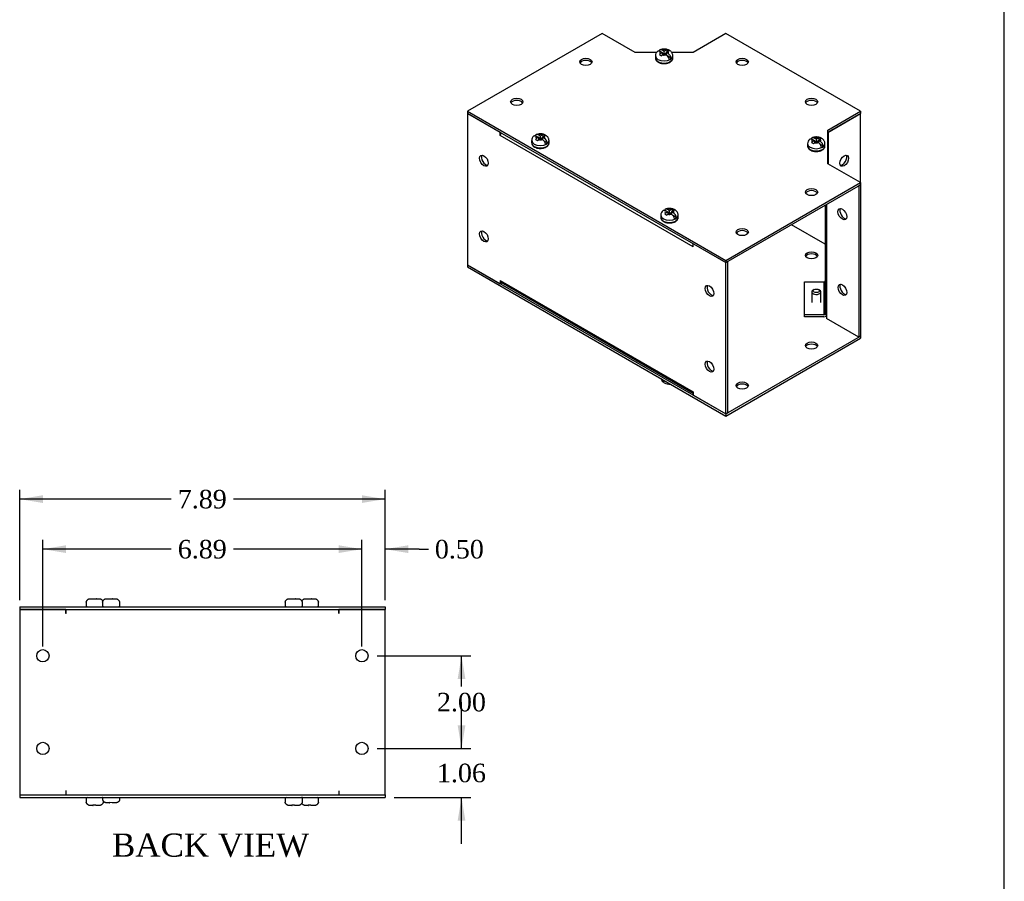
# Model space of a CAD drawing. Header units: inches. Extents: x 0.2 to 77.9, y -0.5 to 51.8.
# Tile 5 of 6: x 56.6 to 77.9, y 21.9 to 40.5. Entities that reach past the tile are written whole.
import ezdxf
from ezdxf.enums import TextEntityAlignment as Align

# ---------------------------------------------------------------- set-up
doc = ezdxf.new("R2010")
doc.units = ezdxf.units.IN
doc.header["$MEASUREMENT"] = 0
for name, color, linetype in [('COM55551-2', 7, 'Continuous'), ('COM55552-2', 7, 'Continuous'), ('COM55553-2', 7, 'Continuous'), ('Default', 7, 'Continuous'), ('SCS19491', 7, 'Continuous')]:
    doc.layers.add(name, color=color, linetype=linetype)
doc.styles.add('SEACAD_Times_New_Roman', font='times.ttf')
doc.dimstyles.new('HAMMOND_(STH_-_66x44)', dxfattribs={"dimtxt": 0.4, "dimasz": 0.5, "dimexe": 0.2, "dimexo": 0.2, "dimgap": 0.1, "dimtad": 0, "dimtih": 1, "dimtoh": 1, "dimzin": 0, "dimdsep": 46, "dimtxsty": 'SEACAD_Times_New_Roman', "dimblk1": '_SE_FILLED', "dimblk2": '_SE_FILLED', "dimsah": 1, "dimcen": 0.2, "dimadec": 0, "dimazin": 0, "dimtfac": 0.8, "dimtofl": 0, "dimtmove": 0, "dimatfit": 3, "dimfxl": 1, "dimtolj": 1, "dimtzin": 0, "dimarcsym": 0})

# ---------------------------------------------------------------- blocks, each defined once
blk = doc.blocks.new('SE5')
at = {"layer": 'COM55551-2', "color": 7, "linetype": 'Continuous'}
for p, q in [((56.633, 27.804), (64.519, 27.804)), ((56.633, 27.804), (56.633, 27.747)), ((56.633, 27.747), (64.519, 27.747)), ((64.519, 27.804), (64.519, 27.747)), ((56.633, 23.747), (64.519, 23.747)), ((56.633, 23.747), (56.633, 23.69)), ((56.633, 23.69), (64.519, 23.69)), ((64.519, 23.747), (64.519, 23.69))]:
    blk.add_line(p, q, dxfattribs=at)
at = {"layer": 'COM55553-2', "color": 7, "linetype": 'Continuous'}
for p, q in [((57.632, 27.747), (56.633, 27.747)), ((56.633, 27.747), (56.633, 23.747)), ((57.632, 27.661), (57.632, 27.747)), ((57.633, 27.661), (57.632, 27.661)), ((57.633, 27.661), (57.633, 27.747)), ((63.519, 27.661), (63.519, 27.747)), ((64.519, 27.747), (63.519, 27.747)), ((63.519, 27.747), (63.519, 27.661)), ((63.519, 27.661), (63.519, 27.661)), ((64.519, 23.747), (64.519, 27.747)), ((57.632, 23.833), (57.632, 23.747)), ((57.633, 23.833), (57.632, 23.833)), ((57.633, 23.747), (57.633, 23.833)), ((63.519, 23.833), (63.519, 23.833)), ((63.519, 23.833), (63.519, 23.747)), ((63.519, 23.833), (63.519, 23.747)), ((56.633, 23.747), (57.632, 23.747)), ((63.519, 23.747), (64.519, 23.747))]:
    blk.add_line(p, q, dxfattribs=at)
for centre in [(57.133, 26.747), (64.019, 26.747), (57.133, 24.747), (64.019, 24.747)]:
    blk.add_circle(centre, 0.133, dxfattribs=at)
at = {"layer": 'SCS19491', "color": 7, "linetype": 'Continuous'}
for p, q in [((58.065, 27.889), (58.065, 27.829)), ((58.069, 27.904), (58.066, 27.904)), ((58.16, 27.979), (58.231, 27.979)), ((58.232, 27.974), (58.292, 27.974)), ((58.286, 27.979), (58.283, 27.979)), ((58.288, 27.979), (58.286, 27.979)), ((58.286, 27.979), (58.286, 27.974)), ((58.291, 27.979), (58.288, 27.979)), ((58.288, 27.974), (58.288, 27.979)), ((58.291, 27.979), (58.345, 27.979)), ((58.292, 27.974), (58.291, 27.979)), ((58.417, 27.889), (58.417, 27.829)), ((58.42, 27.904), (58.418, 27.904)), ((58.511, 27.979), (58.583, 27.979)), ((58.584, 27.974), (58.644, 27.974)), ((58.638, 27.979), (58.635, 27.979)), ((58.64, 27.979), (58.638, 27.979)), ((58.638, 27.979), (58.638, 27.974)), ((58.642, 27.979), (58.64, 27.979)), ((58.64, 27.974), (58.64, 27.979)), ((58.642, 27.979), (58.697, 27.979)), ((58.644, 27.974), (58.642, 27.979)), ((58.788, 27.904), (58.79, 27.904)), ((58.792, 27.829), (58.792, 27.889)), ((62.36, 27.889), (62.36, 27.829)), ((62.363, 27.904), (62.361, 27.904)), ((62.454, 27.979), (62.526, 27.979)), ((62.527, 27.974), (62.587, 27.974)), ((62.581, 27.979), (62.578, 27.979)), ((62.583, 27.979), (62.581, 27.979)), ((62.581, 27.979), (62.581, 27.974)), ((62.585, 27.979), (62.583, 27.979)), ((62.583, 27.974), (62.583, 27.979)), ((62.585, 27.979), (62.64, 27.979)), ((62.587, 27.974), (62.585, 27.979)), ((62.731, 27.904), (62.733, 27.904)), ((62.735, 27.829), (62.735, 27.889)), ((62.806, 27.979), (62.877, 27.979)), ((62.878, 27.974), (62.938, 27.974)), ((62.932, 27.979), (62.93, 27.979)), ((62.935, 27.979), (62.932, 27.979)), ((62.932, 27.979), (62.932, 27.974)), ((62.937, 27.979), (62.935, 27.979)), ((62.935, 27.974), (62.935, 27.979)), ((62.937, 27.979), (62.992, 27.979)), ((62.938, 27.974), (62.937, 27.979)), ((63.083, 27.904), (63.085, 27.904)), ((63.086, 27.829), (63.086, 27.889)), ((58.065, 23.665), (58.065, 23.605)), ((58.42, 23.69), (58.42, 23.662)), ((58.424, 23.647), (58.421, 23.647)), ((58.791, 23.647), (58.794, 23.647)), ((58.795, 23.662), (58.795, 23.69)), ((62.36, 23.665), (62.36, 23.605)), ((62.735, 23.605), (62.735, 23.665)), ((63.086, 23.605), (63.086, 23.665)), ((58.069, 23.59), (58.066, 23.59)), ((58.214, 23.515), (58.16, 23.515)), ((58.273, 23.519), (58.213, 23.52)), ((58.213, 23.52), (58.214, 23.515)), ((58.214, 23.515), (58.216, 23.515)), ((58.216, 23.52), (58.216, 23.515)), ((58.216, 23.515), (58.219, 23.515)), ((58.219, 23.515), (58.219, 23.52)), ((58.219, 23.515), (58.221, 23.515)), ((58.345, 23.515), (58.274, 23.515)), ((58.436, 23.59), (58.439, 23.59)), ((58.569, 23.572), (58.515, 23.572)), ((58.628, 23.576), (58.568, 23.577)), ((58.568, 23.577), (58.569, 23.572)), ((58.569, 23.572), (58.572, 23.572)), ((58.572, 23.577), (58.572, 23.572)), ((58.572, 23.572), (58.574, 23.572)), ((58.574, 23.572), (58.574, 23.577)), ((58.574, 23.572), (58.576, 23.572)), ((58.7, 23.572), (58.629, 23.572)), ((62.363, 23.59), (62.361, 23.59)), ((62.509, 23.515), (62.454, 23.515)), ((62.567, 23.519), (62.507, 23.52)), ((62.507, 23.52), (62.509, 23.515)), ((62.509, 23.515), (62.511, 23.515)), ((62.511, 23.52), (62.511, 23.515)), ((62.511, 23.515), (62.513, 23.515)), ((62.513, 23.515), (62.513, 23.52)), ((62.513, 23.515), (62.516, 23.515)), ((62.64, 23.515), (62.569, 23.515)), ((62.731, 23.59), (62.733, 23.59)), ((62.86, 23.515), (62.806, 23.515)), ((62.919, 23.519), (62.859, 23.52)), ((62.859, 23.52), (62.86, 23.515)), ((62.86, 23.515), (62.863, 23.515)), ((62.863, 23.52), (62.863, 23.515)), ((62.863, 23.515), (62.865, 23.515)), ((62.865, 23.515), (62.865, 23.52)), ((62.865, 23.515), (62.868, 23.515)), ((62.992, 23.515), (62.92, 23.515)), ((63.083, 23.59), (63.085, 23.59))]:
    blk.add_line(p, q, dxfattribs=at)
for centre, radius, start, end in [((58.155, 27.889), 0.09, 170.4059, 180), ((58.507, 27.889), 0.09, 170.4059, 180), ((58.702, 27.889), 0.09, 0, 9.5941), ((62.45, 27.889), 0.09, 170.4059, 180), ((62.645, 27.889), 0.09, 0, 9.5941), ((62.996, 27.889), 0.09, 0, 9.5941), ((58.09, 27.829), 0.025, 180, 270), ((58.415, 27.829), 0.025, 270, 302.3077), ((58.442, 27.829), 0.025, 180, 270), ((58.767, 27.829), 0.025, 270, 0), ((62.385, 27.829), 0.025, 180, 270), ((62.71, 27.829), 0.025, 270, 0), ((62.736, 27.829), 0.025, 237.6923, 270), ((63.061, 27.829), 0.025, 270, 0), ((58.09, 23.665), 0.025, 90, 180), ((58.155, 23.605), 0.09, 180, 189.5941), ((58.415, 23.665), 0.025, 77.9402, 90), ((58.51, 23.662), 0.09, 180, 189.5941), ((58.35, 23.605), 0.09, 350.4059, 0), ((58.705, 23.662), 0.09, 350.4059, 0), ((62.385, 23.665), 0.025, 90, 180), ((62.45, 23.605), 0.09, 180, 189.5941), ((62.71, 23.665), 0.025, 0, 90), ((62.736, 23.665), 0.025, 90, 122.3077), ((62.645, 23.605), 0.09, 350.4059, 0), ((63.061, 23.665), 0.025, 0, 90), ((62.996, 23.605), 0.09, 350.4059, 0)]:
    blk.add_arc(centre, radius, start, end, dxfattribs=at)
for points, knots in [([(58.069, 27.904), (58.069, 27.909), (58.071, 27.914), (58.074, 27.924), (58.077, 27.929), (58.082, 27.938), (58.085, 27.943), (58.092, 27.951), (58.096, 27.955), (58.104, 27.961), (58.109, 27.965), (58.118, 27.97), (58.123, 27.972), (58.133, 27.975), (58.138, 27.977), (58.149, 27.978), (58.154, 27.979), (58.16, 27.979)], [0, 0, 0, 0, 0.125, 0.125, 0.25, 0.25, 0.375, 0.375, 0.5, 0.5, 0.625, 0.625, 0.75, 0.75, 0.875, 0.875, 1, 1, 1, 1]), ([(58.345, 27.979), (58.35, 27.979), (58.356, 27.978), (58.366, 27.977), (58.372, 27.975), (58.382, 27.972), (58.387, 27.97), (58.396, 27.964), (58.4, 27.961), (58.409, 27.955), (58.412, 27.951), (58.419, 27.943), (58.422, 27.938), (58.427, 27.932), (58.428, 27.929), (58.429, 27.927)], [0, 0, 0, 0, 0.125, 0.125, 0.25, 0.25, 0.375, 0.375, 0.5, 0.5, 0.625, 0.625, 0.75, 0.75, 0.8142913, 0.8142913, 0.8142913, 0.8142913]), ([(58.42, 27.904), (58.421, 27.909), (58.423, 27.914), (58.426, 27.924), (58.428, 27.929), (58.434, 27.938), (58.437, 27.943), (58.444, 27.951), (58.448, 27.955), (58.456, 27.961), (58.461, 27.965), (58.47, 27.97), (58.475, 27.972), (58.485, 27.975), (58.49, 27.977), (58.501, 27.978), (58.506, 27.979), (58.511, 27.979)], [0, 0, 0, 0, 0.125, 0.125, 0.25, 0.25, 0.375, 0.375, 0.5, 0.5, 0.625, 0.625, 0.75, 0.75, 0.875, 0.875, 1, 1, 1, 1]), ([(58.697, 27.979), (58.702, 27.979), (58.708, 27.978), (58.718, 27.977), (58.723, 27.975), (58.733, 27.972), (58.738, 27.97), (58.748, 27.964), (58.752, 27.961), (58.76, 27.955), (58.764, 27.951), (58.771, 27.943), (58.774, 27.938), (58.78, 27.929), (58.782, 27.924), (58.786, 27.914), (58.787, 27.909), (58.788, 27.904)], [0, 0, 0, 0, 0.125, 0.125, 0.25, 0.25, 0.375, 0.375, 0.5, 0.5, 0.625, 0.625, 0.75, 0.75, 0.875, 0.875, 1, 1, 1, 1]), ([(62.363, 27.904), (62.364, 27.909), (62.366, 27.914), (62.369, 27.924), (62.371, 27.929), (62.377, 27.938), (62.38, 27.943), (62.387, 27.951), (62.391, 27.955), (62.399, 27.961), (62.404, 27.965), (62.413, 27.97), (62.418, 27.972), (62.428, 27.975), (62.433, 27.977), (62.444, 27.978), (62.449, 27.979), (62.454, 27.979)], [0, 0, 0, 0, 0.125, 0.125, 0.25, 0.25, 0.375, 0.375, 0.5, 0.5, 0.625, 0.625, 0.75, 0.75, 0.875, 0.875, 1, 1, 1, 1]), ([(62.64, 27.979), (62.645, 27.979), (62.651, 27.978), (62.661, 27.977), (62.666, 27.975), (62.676, 27.972), (62.681, 27.97), (62.691, 27.964), (62.695, 27.961), (62.703, 27.955), (62.707, 27.951), (62.714, 27.943), (62.717, 27.938), (62.723, 27.929), (62.725, 27.924), (62.729, 27.914), (62.73, 27.909), (62.731, 27.904)], [0, 0, 0, 0, 0.125, 0.125, 0.25, 0.25, 0.375, 0.375, 0.5, 0.5, 0.625, 0.625, 0.75, 0.75, 0.875, 0.875, 1, 1, 1, 1]), ([(62.722, 27.927), (62.723, 27.929), (62.725, 27.932), (62.729, 27.938), (62.732, 27.943), (62.739, 27.951), (62.742, 27.955), (62.751, 27.961), (62.755, 27.965), (62.765, 27.97), (62.769, 27.972), (62.78, 27.975), (62.785, 27.977), (62.795, 27.978), (62.801, 27.979), (62.806, 27.979)], [0.1885469, 0.1885469, 0.1885469, 0.1885469, 0.25, 0.25, 0.375, 0.375, 0.5, 0.5, 0.625, 0.625, 0.75, 0.75, 0.875, 0.875, 1, 1, 1, 1]), ([(62.992, 27.979), (62.997, 27.979), (63.002, 27.978), (63.013, 27.977), (63.018, 27.975), (63.028, 27.972), (63.033, 27.97), (63.042, 27.964), (63.047, 27.961), (63.055, 27.955), (63.059, 27.951), (63.066, 27.943), (63.069, 27.938), (63.074, 27.929), (63.077, 27.924), (63.08, 27.914), (63.082, 27.909), (63.083, 27.904)], [0, 0, 0, 0, 0.125, 0.125, 0.25, 0.25, 0.375, 0.375, 0.5, 0.5, 0.625, 0.625, 0.75, 0.75, 0.875, 0.875, 1, 1, 1, 1]), ([(58.515, 23.572), (58.509, 23.572), (58.504, 23.572), (58.493, 23.574), (58.488, 23.575), (58.478, 23.579), (58.473, 23.581), (58.464, 23.586), (58.46, 23.589), (58.451, 23.596), (58.447, 23.6), (58.44, 23.608), (58.437, 23.612), (58.432, 23.622), (58.43, 23.626), (58.426, 23.637), (58.425, 23.642), (58.424, 23.647)], [0, 0, 0, 0, 0.125, 0.125, 0.25, 0.25, 0.375, 0.375, 0.5, 0.5, 0.625, 0.625, 0.75, 0.75, 0.875, 0.875, 1, 1, 1, 1]), ([(58.791, 23.647), (58.79, 23.642), (58.789, 23.636), (58.785, 23.626), (58.783, 23.622), (58.778, 23.612), (58.775, 23.608), (58.768, 23.6), (58.764, 23.596), (58.756, 23.589), (58.751, 23.586), (58.742, 23.581), (58.737, 23.579), (58.727, 23.575), (58.721, 23.574), (58.711, 23.572), (58.706, 23.572), (58.7, 23.572)], [0, 0, 0, 0, 0.125, 0.125, 0.25, 0.25, 0.375, 0.375, 0.5, 0.5, 0.625, 0.625, 0.75, 0.75, 0.875, 0.875, 1, 1, 1, 1]), ([(58.16, 23.515), (58.154, 23.515), (58.149, 23.515), (58.138, 23.517), (58.133, 23.518), (58.123, 23.522), (58.118, 23.524), (58.109, 23.529), (58.104, 23.532), (58.096, 23.539), (58.092, 23.543), (58.085, 23.551), (58.082, 23.555), (58.077, 23.565), (58.074, 23.569), (58.071, 23.58), (58.069, 23.585), (58.069, 23.59)], [0, 0, 0, 0, 0.125, 0.125, 0.25, 0.25, 0.375, 0.375, 0.5, 0.5, 0.625, 0.625, 0.75, 0.75, 0.875, 0.875, 1, 1, 1, 1]), ([(58.436, 23.59), (58.435, 23.585), (58.434, 23.579), (58.43, 23.569), (58.428, 23.565), (58.422, 23.555), (58.419, 23.551), (58.412, 23.543), (58.409, 23.539), (58.4, 23.532), (58.396, 23.529), (58.386, 23.524), (58.382, 23.522), (58.372, 23.518), (58.366, 23.517), (58.356, 23.515), (58.35, 23.515), (58.345, 23.515)], [0, 0, 0, 0, 0.125, 0.125, 0.25, 0.25, 0.375, 0.375, 0.5, 0.5, 0.625, 0.625, 0.75, 0.75, 0.875, 0.875, 1, 1, 1, 1]), ([(62.454, 23.515), (62.449, 23.515), (62.444, 23.515), (62.433, 23.517), (62.428, 23.518), (62.418, 23.522), (62.413, 23.524), (62.403, 23.529), (62.399, 23.532), (62.391, 23.539), (62.387, 23.543), (62.38, 23.551), (62.377, 23.555), (62.371, 23.565), (62.369, 23.569), (62.365, 23.58), (62.364, 23.585), (62.363, 23.59)], [0, 0, 0, 0, 0.125, 0.125, 0.25, 0.25, 0.375, 0.375, 0.5, 0.5, 0.625, 0.625, 0.75, 0.75, 0.875, 0.875, 1, 1, 1, 1]), ([(62.731, 23.59), (62.73, 23.585), (62.729, 23.579), (62.725, 23.569), (62.723, 23.565), (62.717, 23.555), (62.714, 23.551), (62.707, 23.543), (62.703, 23.539), (62.695, 23.532), (62.691, 23.529), (62.681, 23.524), (62.676, 23.522), (62.666, 23.518), (62.661, 23.517), (62.65, 23.515), (62.645, 23.515), (62.64, 23.515)], [0, 0, 0, 0, 0.125, 0.125, 0.25, 0.25, 0.375, 0.375, 0.5, 0.5, 0.625, 0.625, 0.75, 0.75, 0.875, 0.875, 1, 1, 1, 1]), ([(62.806, 23.515), (62.801, 23.515), (62.795, 23.515), (62.785, 23.517), (62.78, 23.518), (62.769, 23.522), (62.765, 23.524), (62.755, 23.529), (62.751, 23.532), (62.743, 23.539), (62.739, 23.543), (62.732, 23.551), (62.729, 23.555), (62.725, 23.562), (62.723, 23.565), (62.722, 23.567)], [0, 0, 0, 0, 0.125, 0.125, 0.25, 0.25, 0.375, 0.375, 0.5, 0.5, 0.625, 0.625, 0.75, 0.75, 0.8142913, 0.8142913, 0.8142913, 0.8142913]), ([(63.083, 23.59), (63.082, 23.585), (63.08, 23.579), (63.077, 23.569), (63.074, 23.565), (63.069, 23.555), (63.066, 23.551), (63.059, 23.543), (63.055, 23.539), (63.047, 23.532), (63.042, 23.529), (63.033, 23.524), (63.028, 23.522), (63.018, 23.518), (63.013, 23.517), (63.002, 23.515), (62.997, 23.515), (62.992, 23.515)], [0, 0, 0, 0, 0.125, 0.125, 0.25, 0.25, 0.375, 0.375, 0.5, 0.5, 0.625, 0.625, 0.75, 0.75, 0.875, 0.875, 1, 1, 1, 1])]:
    blk.add_open_spline(points, degree=3, knots=knots, dxfattribs=at)
for points in [[(58.231, 27.979), (58.231, 27.979), (58.232, 27.977), (58.232, 27.974)], [(58.283, 27.979), (58.283, 27.979), (58.283, 27.977), (58.282, 27.974)], [(58.583, 27.979), (58.583, 27.979), (58.583, 27.977), (58.584, 27.974)], [(58.635, 27.979), (58.635, 27.979), (58.634, 27.977), (58.634, 27.974)], [(62.526, 27.979), (62.526, 27.979), (62.526, 27.977), (62.527, 27.974)], [(62.578, 27.979), (62.578, 27.979), (62.577, 27.977), (62.577, 27.974)], [(62.877, 27.979), (62.878, 27.979), (62.878, 27.977), (62.878, 27.974)], [(62.93, 27.979), (62.93, 27.979), (62.929, 27.977), (62.929, 27.974)], [(58.221, 23.515), (58.222, 23.515), (58.222, 23.516), (58.222, 23.519)], [(58.274, 23.515), (58.273, 23.515), (58.273, 23.516), (58.273, 23.519)], [(58.576, 23.572), (58.577, 23.572), (58.577, 23.573), (58.578, 23.576)], [(58.629, 23.572), (58.629, 23.572), (58.628, 23.573), (58.628, 23.576)], [(62.516, 23.515), (62.516, 23.515), (62.517, 23.516), (62.517, 23.519)], [(62.569, 23.515), (62.568, 23.515), (62.568, 23.516), (62.567, 23.519)], [(62.868, 23.515), (62.868, 23.515), (62.868, 23.516), (62.869, 23.519)], [(62.92, 23.515), (62.92, 23.515), (62.919, 23.516), (62.919, 23.519)]]:
    blk.add_open_spline(points, degree=3, dxfattribs=at)
blk = doc.blocks.new('SE7')
at = {"layer": 'COM55551-2', "color": 7, "linetype": 'Continuous'}
for p, q in [((69.21, 40.179), (66.301, 38.499)), ((69.917, 39.77), (69.21, 40.179)), ((71.877, 40.179), (71.17, 39.77)), ((74.786, 38.499), (71.877, 40.179)), ((70.382, 39.77), (69.917, 39.77)), ((71.17, 39.77), (70.706, 39.77)), ((66.301, 38.499), (71.877, 35.28)), ((66.301, 38.499), (66.301, 38.453)), ((74.079, 38.091), (74.786, 38.499)), ((74.786, 38.499), (74.786, 38.453)), ((66.301, 38.453), (71.877, 35.233)), ((74.079, 38.044), (74.786, 38.453)), ((74.079, 37.367), (74.079, 38.091)), ((74.786, 36.959), (74.079, 37.367)), ((71.877, 35.28), (74.786, 36.959)), ((71.877, 35.233), (74.786, 36.913)), ((74.786, 36.959), (74.786, 36.913)), ((74.021, 35.628), (73.291, 36.05)), ((66.301, 35.187), (71.877, 31.967)), ((66.301, 35.187), (66.301, 35.14)), ((66.301, 35.14), (71.877, 31.921)), ((71.877, 35.28), (71.877, 35.233)), ((71.877, 31.967), (74.786, 33.647)), ((71.877, 31.921), (74.786, 33.6)), ((74.786, 33.647), (74.786, 33.6)), ((71.877, 31.967), (71.877, 31.921))]:
    blk.add_line(p, q, dxfattribs=at)
for centre, major_axis in [((68.856, 39.566), (0.133, 0)), ((72.231, 39.566), (-0.133, 0)), ((67.362, 38.703), (-0.133, 0)), ((73.726, 38.703), (-0.133, 0)), ((73.726, 36.755), (0.133, 0)), ((72.231, 35.892), (-0.133, 0)), ((73.726, 35.391), (-0.133, 0)), ((73.726, 33.443), (0.133, 0)), ((72.231, 32.58), (-0.133, 0))]:
    blk.add_ellipse(centre, major_axis=major_axis, ratio=0.57735, dxfattribs=at)
for centre, major_axis, start_param, end_param in [((68.856, 39.52), (0.133, 0), 0.307887, 2.833706), ((72.231, 39.52), (-0.133, 0), 3.44948, 5.975298), ((67.362, 38.657), (-0.133, 0), 3.44948, 5.975298), ((73.726, 38.657), (-0.133, 0), 3.44948, 5.975298), ((73.726, 36.709), (0.133, 0), 0.307887, 2.833706), ((72.231, 35.846), (-0.133, 0), 3.44948, 5.975298), ((73.726, 35.344), (-0.133, 0), 3.44948, 5.975298), ((73.726, 33.396), (0.133, 0), 0.307887, 2.833706), ((72.231, 32.533), (-0.133, 0), 3.44948, 5.975298)]:
    blk.add_ellipse(centre, major_axis=major_axis, ratio=0.57735, start_param=start_param, end_param=end_param, dxfattribs=at)
at = {"layer": 'COM55552-2', "color": 7, "linetype": 'Continuous'}
for p, q in [((74.786, 38.453), (74.087, 38.049)), ((74.786, 38.453), (74.786, 38.453)), ((74.786, 36.959), (74.786, 38.453)), ((74.087, 38.049), (74.087, 37.979)), ((74.087, 38.049), (74.087, 38.049)), ((74.079, 37.983), (74.087, 37.979)), ((74.087, 37.979), (74.087, 37.363)), ((74.786, 36.913), (74.746, 36.889)), ((74.746, 36.889), (74.746, 33.623)), ((74.786, 36.913), (74.786, 33.647)), ((74.021, 36.471), (74.021, 34.133)), ((74.047, 36.486), (74.047, 34.097)), ((73.578, 34.818), (73.992, 34.818)), ((73.578, 34.109), (73.578, 34.818)), ((73.992, 34.818), (73.992, 34.109)), ((73.992, 34.109), (73.578, 34.109)), ((73.578, 34.062), (73.578, 34.109)), ((73.992, 34.062), (73.578, 34.062)), ((74.047, 34.097), (74.047, 34.027)), ((74.746, 33.623), (74.047, 34.027)), ((74.786, 33.647), (74.746, 33.623))]:
    blk.add_line(p, q, dxfattribs=at)
for centre, major_axis, ratio, start_param, end_param in [((74.107, 37.967), (0.029, 0), 0.57735, 2.356194, 2.921263), ((74.392, 37.455), (-0.067, -0.115), 0.57735, 0.307887, 2.833706), ((74.433, 36.3), (0.067, -0.115), 0.57735, 3.44948, 5.975298), ((73.992, 34.841), (0.029, 0), 0.816497, 4.712389, 6.283185), ((74.433, 34.667), (0.066, -0.115), 0.57735, 3.44948, 5.975298), ((73.992, 34.133), (0.029, 0), 0.816497, 4.712389, 6.283185), ((73.992, 34.133), (0.086, 0), 0.816497, 4.712389, 5.394074), ((74.107, 34.133), (-0.086, 0), 0.57735, 0, 0.785398)]:
    blk.add_ellipse(centre, major_axis=major_axis, ratio=ratio, start_param=start_param, end_param=end_param, dxfattribs=at)
for centre, major_axis in [((74.433, 37.432), (-0.067, -0.115)), ((74.392, 36.277), (0.067, -0.115)), ((74.392, 34.644), (0.066, -0.115))]:
    blk.add_ellipse(centre, major_axis=major_axis, ratio=0.57735, dxfattribs=at)
at = {"layer": 'COM55553-2', "color": 7, "linetype": 'Continuous'}
for p, q in [((67.008, 38.044), (66.301, 38.453)), ((66.301, 38.453), (66.301, 35.187)), ((67.008, 37.974), (67.008, 38.044)), ((67.008, 37.974), (67.008, 37.974)), ((67.008, 37.974), (67.008, 37.974)), ((71.17, 35.571), (67.008, 37.974)), ((71.17, 35.571), (71.17, 35.641)), ((71.877, 35.233), (71.17, 35.641)), ((71.17, 35.571), (71.17, 35.571)), ((71.17, 35.571), (71.17, 35.571)), ((66.301, 35.187), (67.008, 34.778)), ((71.877, 35.233), (71.918, 35.256)), ((71.877, 31.967), (71.877, 35.233)), ((71.918, 31.99), (71.918, 35.256)), ((67.008, 34.849), (67.008, 34.778)), ((67.008, 34.849), (67.008, 34.849)), ((67.008, 34.849), (71.17, 32.446)), ((67.044, 34.799), (67.008, 34.778)), ((67.026, 34.809), (71.17, 32.417)), ((71.17, 32.446), (71.17, 32.446)), ((71.17, 32.446), (71.17, 32.375)), ((71.17, 32.375), (71.877, 31.967)), ((71.877, 31.967), (71.918, 31.99))]:
    blk.add_line(p, q, dxfattribs=at)
for centre, major_axis, start_param, end_param in [((67.069, 38.009), (-0.043, -0.0745), 4.712389, 5.497787), ((66.695, 37.455), (0.067, -0.115), 3.44948, 5.975298), ((66.695, 35.822), (0.066, -0.115), 3.44948, 5.975298), ((71.231, 35.606), (0.043, 0.0745), -3.969786, -3.926991), ((67.069, 34.884), (0.043, 0.0745), 2.356194, 3.141593), ((71.564, 34.644), (0.067, -0.115), 3.44948, 5.975298), ((71.564, 33.011), (0.066, -0.115), 3.44948, 5.975298), ((71.231, 32.481), (0.043, 0.0745), -3.926991, -3.884195)]:
    blk.add_ellipse(centre, major_axis=major_axis, ratio=0.57735, start_param=start_param, end_param=end_param, dxfattribs=at)
for centre in [(66.655, 37.432), (66.655, 35.799), (71.524, 34.621), (71.524, 32.988)]:
    blk.add_ellipse(centre, major_axis=(-0.066, 0.115), ratio=0.57735, dxfattribs=at)
at = {"layer": 'SCS19491', "color": 7, "linetype": 'Continuous'}
for p, q in [((70.457, 39.795), (70.505, 39.767)), ((70.505, 39.767), (70.461, 39.739)), ((70.546, 39.792), (70.499, 39.819)), ((70.505, 39.767), (70.505, 39.715)), ((70.538, 39.736), (70.505, 39.754)), ((70.589, 39.819), (70.546, 39.792)), ((70.546, 39.741), (70.546, 39.792)), ((70.589, 39.757), (70.556, 39.737)), ((70.607, 39.827), (70.589, 39.819)), ((70.589, 39.768), (70.631, 39.794)), ((70.63, 39.743), (70.589, 39.768)), ((70.589, 39.768), (70.589, 39.718)), ((70.651, 39.803), (70.607, 39.827)), ((70.607, 39.779), (70.607, 39.827)), ((70.356, 39.696), (70.356, 39.647)), ((70.442, 39.723), (70.486, 39.699)), ((70.486, 39.699), (70.507, 39.717)), ((70.507, 39.717), (70.548, 39.742)), ((70.548, 39.742), (70.588, 39.719)), ((70.695, 39.645), (70.623, 39.686)), ((70.731, 39.647), (70.731, 39.696)), ((67.684, 37.866), (67.684, 37.817)), ((67.77, 37.893), (67.814, 37.869)), ((67.785, 37.965), (67.834, 37.937)), ((67.834, 37.937), (67.789, 37.909)), ((67.814, 37.869), (67.836, 37.887)), ((67.874, 37.962), (67.827, 37.989)), ((67.834, 37.937), (67.834, 37.885)), ((67.866, 37.906), (67.834, 37.925)), ((67.836, 37.887), (67.876, 37.912)), ((67.917, 37.989), (67.874, 37.962)), ((67.874, 37.911), (67.874, 37.962)), ((67.876, 37.912), (67.916, 37.889)), ((67.917, 37.928), (67.885, 37.907)), ((67.935, 37.997), (67.917, 37.989)), ((67.917, 37.938), (67.959, 37.964)), ((67.959, 37.914), (67.917, 37.938)), ((67.917, 37.938), (67.917, 37.889)), ((67.979, 37.973), (67.935, 37.997)), ((67.935, 37.949), (67.935, 37.997)), ((68.023, 37.815), (67.951, 37.857)), ((68.059, 37.817), (68.059, 37.866)), ((73.742, 37.898), (73.791, 37.87)), ((73.791, 37.87), (73.747, 37.842)), ((73.832, 37.895), (73.785, 37.922)), ((73.791, 37.87), (73.791, 37.818)), ((73.823, 37.839), (73.791, 37.857)), ((73.793, 37.82), (73.833, 37.845)), ((73.875, 37.922), (73.832, 37.895)), ((73.832, 37.844), (73.832, 37.895)), ((73.833, 37.845), (73.874, 37.822)), ((73.874, 37.86), (73.842, 37.84)), ((73.874, 37.871), (73.917, 37.897)), ((73.916, 37.846), (73.874, 37.871)), ((73.874, 37.871), (73.874, 37.822)), ((73.892, 37.93), (73.875, 37.922)), ((73.936, 37.906), (73.892, 37.93)), ((73.892, 37.882), (73.892, 37.93)), ((73.642, 37.799), (73.642, 37.75)), ((73.727, 37.826), (73.771, 37.802)), ((73.771, 37.802), (73.793, 37.82)), ((73.98, 37.748), (73.909, 37.79)), ((74.017, 37.75), (74.017, 37.799)), ((70.573, 36.355), (70.622, 36.327)), ((70.662, 36.353), (70.616, 36.38)), ((70.705, 36.379), (70.662, 36.353)), ((70.662, 36.302), (70.662, 36.353)), ((70.723, 36.387), (70.705, 36.379)), ((70.705, 36.328), (70.747, 36.355)), ((70.767, 36.363), (70.723, 36.387)), ((70.723, 36.339), (70.723, 36.387)), ((70.472, 36.256), (70.472, 36.207)), ((70.558, 36.283), (70.602, 36.259)), ((70.622, 36.327), (70.578, 36.299)), ((70.602, 36.259), (70.624, 36.277)), ((70.622, 36.327), (70.622, 36.276)), ((70.654, 36.296), (70.622, 36.315)), ((70.624, 36.277), (70.664, 36.303)), ((70.664, 36.303), (70.704, 36.279)), ((70.705, 36.318), (70.673, 36.298)), ((70.747, 36.304), (70.705, 36.328)), ((70.705, 36.328), (70.705, 36.279)), ((70.811, 36.205), (70.739, 36.247)), ((70.847, 36.207), (70.847, 36.256)), ((73.783, 34.652), (73.762, 34.64)), ((73.896, 34.64), (73.875, 34.652)), ((73.734, 34.601), (73.734, 34.37)), ((73.924, 34.37), (73.924, 34.601))]:
    blk.add_line(p, q, dxfattribs=at)
for centre, radius, start, end in [((70.484, 39.696), 0.128, 127.9954, 180.365), ((70.669, 39.735), 0.07, 104.9702, 122.873), ((70.52, 39.647), 0.109, 122.4434, 135.8103), ((70.511, 39.598), 0.144, 9.0275, 57.3569), ((70.553, 39.622), 0.144, 9.0278, 57.3565), ((67.813, 37.866), 0.128, 127.9954, 180.365), ((67.848, 37.817), 0.109, 122.4434, 135.8103), ((67.839, 37.768), 0.144, 9.0275, 57.3569), ((67.997, 37.905), 0.07, 104.9702, 122.873), ((67.881, 37.793), 0.144, 9.0278, 57.3565), ((73.77, 37.799), 0.128, 127.9954, 180.365), ((73.805, 37.75), 0.109, 122.4434, 135.8103), ((73.839, 37.726), 0.144, 9.0278, 57.3565), ((73.955, 37.838), 0.07, 104.9702, 122.873), ((73.796, 37.701), 0.144, 9.0275, 57.3569), ((70.601, 36.257), 0.128, 127.9954, 180.365), ((70.785, 36.296), 0.07, 104.9702, 122.873), ((70.636, 36.207), 0.109, 122.4434, 135.8103), ((70.627, 36.158), 0.144, 9.0275, 57.3569), ((70.669, 36.183), 0.144, 9.0278, 57.3565), ((67.822, 34.415), 0.134, 233.0825, 242.7393), ((67.875, 34.51), 0.243, 241.9239, 247.7518), ((70.608, 32.76), 0.134, 193.1141, 242.7393), ((70.661, 32.855), 0.243, 241.9239, 274.1811)]:
    blk.add_arc(centre, radius, start, end, dxfattribs=at)
for centre, major_axis, start_param, end_param in [((70.544, 39.769), (0.0975, 0), 2.668961, 3.704562), ((70.544, 39.769), (0.0975, 0), 1.086759, 2.043428), ((70.544, 39.769), (-0.0975, 0), 2.668961, 3.601967), ((70.544, 39.696), (0.187, 0), 3.142831, 6.282079), ((70.544, 39.647), (-0.187, 0), 6.261764, 6.283185), ((70.544, 39.647), (-0.187, 0), 0, 3.141593), ((70.544, 39.769), (-0.0975, 0), 1.189355, 2.043428), ((70.544, 39.708), (0.186, 0), 5.336001, 5.659573), ((67.872, 37.866), (0.187, 0), 3.142831, 6.282079), ((67.872, 37.939), (0.0975, 0), 2.668961, 3.704562), ((67.872, 37.939), (0.0975, 0), 1.086759, 2.043428), ((67.872, 37.939), (-0.0975, 0), 1.189355, 2.043428), ((67.872, 37.939), (-0.0975, 0), 2.668961, 3.601967), ((73.829, 37.872), (0.0975, 0), 2.668961, 3.704562), ((73.829, 37.872), (0.0975, 0), 1.086759, 2.043428), ((73.829, 37.872), (-0.0975, 0), 2.668961, 3.601967), ((67.872, 37.817), (-0.187, 0), 6.261764, 6.283185), ((67.872, 37.817), (-0.187, 0), 0, 3.141593), ((67.872, 37.878), (0.186, 0), 5.336001, 5.659573), ((73.829, 37.799), (0.187, 0), 3.142831, 6.282079), ((73.829, 37.75), (-0.187, 0), 6.261764, 6.283185), ((73.829, 37.75), (-0.187, 0), 0, 3.141593), ((73.829, 37.872), (-0.0975, 0), 1.189355, 2.043428), ((73.829, 37.811), (0.186, 0), 5.336001, 5.659573), ((70.66, 36.33), (0.0975, 0), 2.668961, 3.704562), ((70.66, 36.33), (0.0975, 0), 1.086759, 2.043428), ((70.66, 36.33), (-0.0975, 0), 2.668961, 3.601967), ((70.66, 36.256), (0.187, 0), 3.142831, 6.282079), ((70.66, 36.207), (-0.187, 0), 6.261764, 6.283185), ((70.66, 36.207), (-0.187, 0), 0, 3.141593), ((70.66, 36.33), (-0.0975, 0), 1.189355, 2.043428), ((70.66, 36.268), (0.186, 0), 5.336001, 5.659573), ((73.829, 34.601), (0.095, 0), 2.356194, 6.283185), ((73.829, 34.601), (0.095, 0), 0, 0.785398), ((70.66, 32.758), (-0.187, 0), 0.290464, 1.280332)]:
    blk.add_ellipse(centre, major_axis=major_axis, ratio=0.57735, start_param=start_param, end_param=end_param, dxfattribs=at)
blk.add_ellipse((73.829, 34.625), major_axis=(-0.065, 0), ratio=0.57735, dxfattribs=at)
for points, knots in [([(70.406, 39.797), (70.406, 39.797), (70.406, 39.797), (70.409, 39.799), (70.412, 39.801), (70.418, 39.803), (70.421, 39.804), (70.428, 39.804), (70.431, 39.804), (70.438, 39.803), (70.442, 39.801), (70.449, 39.799), (70.453, 39.797), (70.457, 39.795)], [0.358013, 0.358013, 0.358013, 0.358013, 0.375, 0.375, 0.5, 0.5, 0.625, 0.625, 0.75, 0.75, 0.875, 0.875, 1, 1, 1, 1]), ([(70.499, 39.819), (70.496, 39.821), (70.492, 39.823), (70.484, 39.826), (70.481, 39.827), (70.473, 39.828), (70.47, 39.829), (70.463, 39.828), (70.46, 39.827), (70.454, 39.825), (70.452, 39.824), (70.447, 39.82), (70.445, 39.818), (70.441, 39.812), (70.439, 39.809), (70.437, 39.805), (70.437, 39.804), (70.437, 39.803)], [0, 0, 0, 0, 0.125, 0.125, 0.25, 0.25, 0.375, 0.375, 0.5, 0.5, 0.625, 0.625, 0.75, 0.75, 0.875, 0.875, 0.9106006, 0.9106006, 0.9106006, 0.9106006]), ([(70.73, 39.695), (70.731, 39.7), (70.731, 39.711), (70.726, 39.732), (70.717, 39.755), (70.703, 39.775), (70.686, 39.794), (70.665, 39.81), (70.64, 39.823), (70.612, 39.833), (70.582, 39.84), (70.55, 39.842), (70.518, 39.841), (70.486, 39.836), (70.468, 39.83), (70.457, 39.826)], [0, 0, 0, 0, 0.033826, 0.107263, 0.178994, 0.250629, 0.323805, 0.400078, 0.480468, 0.564655, 0.65076, 0.737131, 0.823871, 0.911745, 1, 1, 1, 1]), ([(70.357, 39.649), (70.356, 39.648), (70.355, 39.641), (70.358, 39.626), (70.366, 39.606), (70.379, 39.588), (70.396, 39.572), (70.417, 39.557), (70.443, 39.545), (70.471, 39.536), (70.501, 39.53), (70.533, 39.527), (70.564, 39.528), (70.596, 39.532), (70.626, 39.539), (70.653, 39.549), (70.678, 39.562), (70.699, 39.578), (70.715, 39.596), (70.726, 39.615), (70.731, 39.633), (70.731, 39.642), (70.73, 39.646)], [0, 0, 0, 0, 0.007745, 0.05773, 0.1073, 0.157822, 0.210259, 0.264513, 0.319764, 0.375169, 0.430413, 0.485505, 0.540545, 0.595659, 0.650951, 0.706569, 0.762635, 0.81915, 0.875548, 0.924834, 0.977635, 1, 1, 1, 1]), ([(67.734, 37.967), (67.734, 37.967), (67.735, 37.967), (67.737, 37.97), (67.74, 37.971), (67.746, 37.973), (67.749, 37.974), (67.756, 37.974), (67.759, 37.974), (67.766, 37.973), (67.77, 37.972), (67.777, 37.969), (67.781, 37.967), (67.785, 37.965)], [0.358013, 0.358013, 0.358013, 0.358013, 0.375, 0.375, 0.5, 0.5, 0.625, 0.625, 0.75, 0.75, 0.875, 0.875, 1, 1, 1, 1]), ([(67.827, 37.989), (67.824, 37.992), (67.82, 37.993), (67.812, 37.996), (67.809, 37.997), (67.802, 37.999), (67.798, 37.999), (67.792, 37.998), (67.788, 37.998), (67.783, 37.996), (67.78, 37.994), (67.775, 37.99), (67.773, 37.988), (67.769, 37.983), (67.767, 37.98), (67.766, 37.975), (67.765, 37.974), (67.765, 37.973)], [0, 0, 0, 0, 0.125, 0.125, 0.25, 0.25, 0.375, 0.375, 0.5, 0.5, 0.625, 0.625, 0.75, 0.75, 0.875, 0.875, 0.9106006, 0.9106006, 0.9106006, 0.9106006]), ([(68.059, 37.866), (68.059, 37.87), (68.059, 37.881), (68.055, 37.902), (68.045, 37.925), (68.031, 37.946), (68.014, 37.964), (67.993, 37.98), (67.968, 37.993), (67.941, 38.003), (67.91, 38.01), (67.879, 38.013), (67.847, 38.011), (67.814, 38.006), (67.796, 38), (67.785, 37.996)], [0, 0, 0, 0, 0.033826, 0.107263, 0.178994, 0.250629, 0.323805, 0.400078, 0.480468, 0.564655, 0.65076, 0.737131, 0.823871, 0.911745, 1, 1, 1, 1]), ([(73.691, 37.9), (73.692, 37.9), (73.692, 37.9), (73.695, 37.902), (73.697, 37.904), (73.703, 37.906), (73.707, 37.907), (73.713, 37.907), (73.717, 37.907), (73.724, 37.906), (73.727, 37.905), (73.735, 37.902), (73.739, 37.9), (73.742, 37.898)], [0.358013, 0.358013, 0.358013, 0.358013, 0.375, 0.375, 0.5, 0.5, 0.625, 0.625, 0.75, 0.75, 0.875, 0.875, 1, 1, 1, 1]), ([(73.785, 37.922), (73.781, 37.924), (73.777, 37.926), (73.77, 37.929), (73.766, 37.93), (73.759, 37.931), (73.756, 37.932), (73.749, 37.931), (73.746, 37.931), (73.74, 37.928), (73.737, 37.927), (73.732, 37.923), (73.73, 37.921), (73.726, 37.915), (73.725, 37.912), (73.723, 37.908), (73.723, 37.907), (73.722, 37.906)], [0, 0, 0, 0, 0.125, 0.125, 0.25, 0.25, 0.375, 0.375, 0.5, 0.5, 0.625, 0.625, 0.75, 0.75, 0.875, 0.875, 0.9106006, 0.9106006, 0.9106006, 0.9106006]), ([(74.016, 37.798), (74.016, 37.803), (74.017, 37.814), (74.012, 37.835), (74.002, 37.858), (73.989, 37.879), (73.971, 37.897), (73.95, 37.913), (73.926, 37.926), (73.898, 37.936), (73.868, 37.943), (73.836, 37.945), (73.804, 37.944), (73.772, 37.939), (73.753, 37.933), (73.742, 37.929)], [0, 0, 0, 0, 0.033826, 0.107263, 0.178994, 0.250629, 0.323805, 0.400078, 0.480468, 0.564655, 0.65076, 0.737131, 0.823871, 0.911745, 1, 1, 1, 1]), ([(67.685, 37.82), (67.685, 37.819), (67.684, 37.811), (67.687, 37.796), (67.694, 37.776), (67.707, 37.758), (67.724, 37.742), (67.745, 37.727), (67.771, 37.715), (67.799, 37.706), (67.829, 37.7), (67.861, 37.698), (67.893, 37.698), (67.924, 37.702), (67.954, 37.709), (67.981, 37.719), (68.006, 37.732), (68.027, 37.748), (68.043, 37.766), (68.054, 37.786), (68.059, 37.803), (68.059, 37.813), (68.059, 37.816)], [0, 0, 0, 0, 0.007745, 0.05773, 0.1073, 0.157822, 0.210259, 0.264513, 0.319764, 0.375169, 0.430413, 0.485505, 0.540545, 0.595659, 0.650951, 0.706569, 0.762635, 0.81915, 0.875548, 0.924834, 0.977635, 1, 1, 1, 1]), ([(73.642, 37.753), (73.642, 37.751), (73.641, 37.744), (73.644, 37.729), (73.651, 37.709), (73.664, 37.691), (73.681, 37.675), (73.703, 37.66), (73.728, 37.648), (73.756, 37.639), (73.787, 37.633), (73.818, 37.63), (73.85, 37.631), (73.881, 37.635), (73.911, 37.642), (73.939, 37.652), (73.964, 37.665), (73.985, 37.681), (74.001, 37.699), (74.011, 37.719), (74.017, 37.736), (74.016, 37.745), (74.016, 37.749)], [0, 0, 0, 0, 0.007745, 0.05773, 0.1073, 0.157822, 0.210259, 0.264513, 0.319764, 0.375169, 0.430413, 0.485505, 0.540545, 0.595659, 0.650951, 0.706569, 0.762635, 0.81915, 0.875548, 0.924834, 0.977635, 1, 1, 1, 1]), ([(70.522, 36.357), (70.522, 36.357), (70.523, 36.358), (70.526, 36.36), (70.528, 36.361), (70.534, 36.363), (70.537, 36.364), (70.544, 36.365), (70.547, 36.364), (70.554, 36.363), (70.558, 36.362), (70.566, 36.359), (70.569, 36.357), (70.573, 36.355)], [0.358013, 0.358013, 0.358013, 0.358013, 0.375, 0.375, 0.5, 0.5, 0.625, 0.625, 0.75, 0.75, 0.875, 0.875, 1, 1, 1, 1]), ([(70.616, 36.38), (70.612, 36.382), (70.608, 36.384), (70.601, 36.387), (70.597, 36.388), (70.59, 36.389), (70.586, 36.389), (70.58, 36.389), (70.577, 36.388), (70.571, 36.386), (70.568, 36.384), (70.563, 36.381), (70.561, 36.378), (70.557, 36.373), (70.555, 36.37), (70.554, 36.366), (70.553, 36.365), (70.553, 36.364)], [0, 0, 0, 0, 0.125, 0.125, 0.25, 0.25, 0.375, 0.375, 0.5, 0.5, 0.625, 0.625, 0.75, 0.75, 0.875, 0.875, 0.9106006, 0.9106006, 0.9106006, 0.9106006]), ([(70.847, 36.256), (70.847, 36.26), (70.847, 36.272), (70.843, 36.292), (70.833, 36.315), (70.82, 36.336), (70.802, 36.354), (70.781, 36.37), (70.757, 36.383), (70.729, 36.394), (70.698, 36.4), (70.667, 36.403), (70.635, 36.402), (70.603, 36.397), (70.584, 36.39), (70.573, 36.387)], [0, 0, 0, 0, 0.033826, 0.107263, 0.178994, 0.250629, 0.323805, 0.400078, 0.480468, 0.564655, 0.65076, 0.737131, 0.823871, 0.911745, 1, 1, 1, 1]), ([(70.473, 36.21), (70.473, 36.209), (70.472, 36.201), (70.475, 36.186), (70.482, 36.167), (70.495, 36.149), (70.512, 36.132), (70.534, 36.118), (70.559, 36.106), (70.587, 36.097), (70.618, 36.091), (70.649, 36.088), (70.681, 36.088), (70.712, 36.092), (70.742, 36.099), (70.77, 36.109), (70.794, 36.122), (70.815, 36.138), (70.831, 36.156), (70.842, 36.176), (70.847, 36.193), (70.847, 36.203), (70.847, 36.206)], [0, 0, 0, 0, 0.007745, 0.05773, 0.1073, 0.157822, 0.210259, 0.264513, 0.319764, 0.375169, 0.430413, 0.485505, 0.540545, 0.595659, 0.650951, 0.706569, 0.762635, 0.81915, 0.875548, 0.924834, 0.977635, 1, 1, 1, 1])]:
    blk.add_open_spline(points, degree=3, knots=knots, dxfattribs=at)
blk = doc.blocks.new('DMBLK1811')
at = {"layer": 'Default', "linetype": 'Continuous', "transparency": 16777216}
for points in [[(57.133, 30.212), (56.633, 30.128), (57.133, 30.045)], [(64.019, 30.212), (64.019, 30.045), (64.519, 30.128)]]:
    blk.add_hatch(color=7, dxfattribs=at).paths.add_polyline_path(points)
at = {"layer": 'Default', "color": 7, "linetype": 'Continuous', "transparency": 16777216}
for p, q in [((56.633, 27.947), (56.633, 30.328)), ((64.519, 27.947), (64.519, 30.328)), ((59.905, 30.128), (56.633, 30.128)), ((64.519, 30.128), (61.246, 30.128))]:
    blk.add_line(p, q, dxfattribs=at)
at = {"layer": 'Default', "color": 7, "linetype": 'Continuous', "transparency": 16777216, "style": 'SEACAD_Times_New_Roman'}
blk.add_text('7.89', height=0.4, dxfattribs=at).set_placement((60.045, 30.328), align=Align.TOP_LEFT)
blk = doc.blocks.new('_SE_FILLED')
at = {"color": 0}
blk.add_line((0, 0), (-1, 0), dxfattribs=at)
blk.add_solid([(0, 0), (-1, -0.1665), (-1, 0.1665), (0, 0)], dxfattribs=at)
blk = doc.blocks.new('DMBLK1827')
at = {"layer": 'Default', "linetype": 'Continuous', "transparency": 16777216}
for points in [[(63.519, 29.132), (63.519, 28.965), (64.019, 29.048)], [(65.019, 29.132), (64.519, 29.048), (65.019, 28.965)]]:
    blk.add_hatch(color=7, dxfattribs=at).paths.add_polyline_path(points)
at = {"layer": 'Default', "color": 7, "linetype": 'Continuous', "transparency": 16777216}
for p, q in [((64.019, 26.947), (64.019, 29.248)), ((64.519, 27.947), (64.519, 29.248)), ((64.019, 29.048), (63.019, 29.048)), ((65.255, 29.048), (64.519, 29.048)), ((65.255, 29.048), (65.455, 29.048))]:
    blk.add_line(p, q, dxfattribs=at)
at = {"layer": 'Default', "color": 7, "linetype": 'Continuous', "transparency": 16777216, "style": 'SEACAD_Times_New_Roman'}
blk.add_text('0.50', height=0.4, dxfattribs=at).set_placement((65.595, 29.248), align=Align.TOP_LEFT)
blk = doc.blocks.new('DMBLK1828')
at = {"layer": 'Default', "linetype": 'Continuous', "transparency": 16777216}
for points in [[(57.633, 29.132), (57.133, 29.048), (57.633, 28.965)], [(63.519, 29.132), (63.519, 28.965), (64.019, 29.048)]]:
    blk.add_hatch(color=7, dxfattribs=at).paths.add_polyline_path(points)
at = {"layer": 'Default', "color": 7, "linetype": 'Continuous', "transparency": 16777216}
for p, q in [((57.133, 26.947), (57.133, 29.248)), ((64.019, 26.947), (64.019, 29.248)), ((59.905, 29.048), (57.133, 29.048)), ((64.019, 29.048), (61.246, 29.048))]:
    blk.add_line(p, q, dxfattribs=at)
at = {"layer": 'Default', "color": 7, "linetype": 'Continuous', "transparency": 16777216, "style": 'SEACAD_Times_New_Roman'}
blk.add_text('6.89', height=0.4, dxfattribs=at).set_placement((60.045, 29.248), align=Align.TOP_LEFT)
blk = doc.blocks.new('DMBLK1829')
at = {"layer": 'Default', "linetype": 'Continuous', "transparency": 16777216}
for points in [[(66.254, 25.247), (66.087, 25.247), (66.171, 24.747)], [(66.254, 23.19), (66.171, 23.69), (66.087, 23.19)]]:
    blk.add_hatch(color=7, dxfattribs=at).paths.add_polyline_path(points)
at = {"layer": 'Default', "color": 7, "linetype": 'Continuous', "transparency": 16777216}
for p, q in [((66.171, 24.747), (66.171, 25.747)), ((64.352, 24.747), (66.371, 24.747)), ((64.719, 23.69), (66.371, 23.69)), ((66.171, 22.69), (66.171, 23.69))]:
    blk.add_line(p, q, dxfattribs=at)
at = {"layer": 'Default', "color": 7, "linetype": 'Continuous', "transparency": 16777216, "style": 'SEACAD_Times_New_Roman'}
blk.add_text('1.06', height=0.4, dxfattribs=at).set_placement((65.64, 24.418), align=Align.TOP_LEFT)
blk = doc.blocks.new('DMBLK1830')
at = {"layer": 'Default', "linetype": 'Continuous', "transparency": 16777216}
for points in [[(66.254, 26.247), (66.171, 26.747), (66.087, 26.247)], [(66.254, 25.247), (66.087, 25.247), (66.171, 24.747)]]:
    blk.add_hatch(color=7, dxfattribs=at).paths.add_polyline_path(points)
at = {"layer": 'Default', "color": 7, "linetype": 'Continuous', "transparency": 16777216}
for p, q in [((64.352, 26.747), (66.371, 26.747)), ((66.171, 26.087), (66.171, 26.747)), ((66.171, 24.747), (66.171, 25.547)), ((64.352, 24.747), (66.371, 24.747))]:
    blk.add_line(p, q, dxfattribs=at)
at = {"layer": 'Default', "color": 7, "linetype": 'Continuous', "transparency": 16777216, "style": 'SEACAD_Times_New_Roman'}
blk.add_text('2.00', height=0.4, dxfattribs=at).set_placement((65.64, 25.947), align=Align.TOP_LEFT)
blk = doc.blocks.new('BORDER')
at = {"layer": 'Default', "color": 7, "linetype": 'Continuous'}
blk.add_line((0, 0), (0, 27.86), dxfattribs=at)

msp = doc.modelspace()

# ---------------------------------------------------------------- block references
at = {"layer": 'Default', "color": 7, "xscale": 1.855, "yscale": 1.855, "zscale": 1.855}
msp.add_blockref('BORDER', (77.888, 0.072), dxfattribs=at)
at = {"layer": 'Default'}
for name in ['SE7', 'SE5']:
    msp.add_blockref(name, (0, 0), dxfattribs=at)

# ---------------------------------------------------------------- texts
at = {"layer": 'Default', "color": 7, "linetype": 'Continuous', "style": 'SEACAD_Times_New_Roman'}
msp.add_text('BACK VIEW', height=0.5, dxfattribs=at).set_placement((58.624, 22.911), align=Align.TOP_LEFT)

# ---------------------------------------------------------------- dimensions: what is measured, and where the dimension line sits
at = {"layer": 'Default', "color": 7, "linetype": 'Continuous'}
for base, p1, p2, picture, middle in [((56.633, 30.128), (64.519, 27.747), (56.633, 27.747), 'DMBLK1811', (60.576, 30.128)), ((57.133, 29.048), (64.019, 26.747), (57.133, 26.747), 'DMBLK1828', (60.576, 29.048))]:
    dim = msp.add_linear_dim(base=base, p1=p1, p2=p2, text='\\A1;<>', dimstyle='HAMMOND_(STH_-_66x44)', dxfattribs=at)
    dim.commit()
    dim.dimension.update_dxf_attribs({"geometry": picture, "text_midpoint": middle, "dimtype": 160})
dim = msp.add_linear_dim(base=(64.019, 29.048), p1=(64.519, 27.747), p2=(64.019, 26.747), text='\\A1;<>', dimstyle='HAMMOND_(STH_-_66x44)', override={"dimtmove": 1}, dxfattribs=at)
dim.commit()
dim.dimension.update_dxf_attribs({"geometry": 'DMBLK1827', "text_midpoint": (65.455, 29.048), "dimtype": 160})
for p1, p2, picture, middle, dimtype in [((64.152, 24.747), (64.152, 26.747), 'DMBLK1830', (66.171, 25.747), 161), ((64.519, 23.69), (64.152, 24.747), 'DMBLK1829', (66.171, 24.218), 160)]:
    dim = msp.add_linear_dim(base=(66.171, 24.747), p1=p1, p2=p2, angle=90, text='\\A1;<>', dimstyle='HAMMOND_(STH_-_66x44)', dxfattribs=at)
    dim.commit()
    dim.dimension.update_dxf_attribs({"geometry": picture, "text_midpoint": middle, "dimtype": dimtype})

doc.saveas('drawing.dxf')
